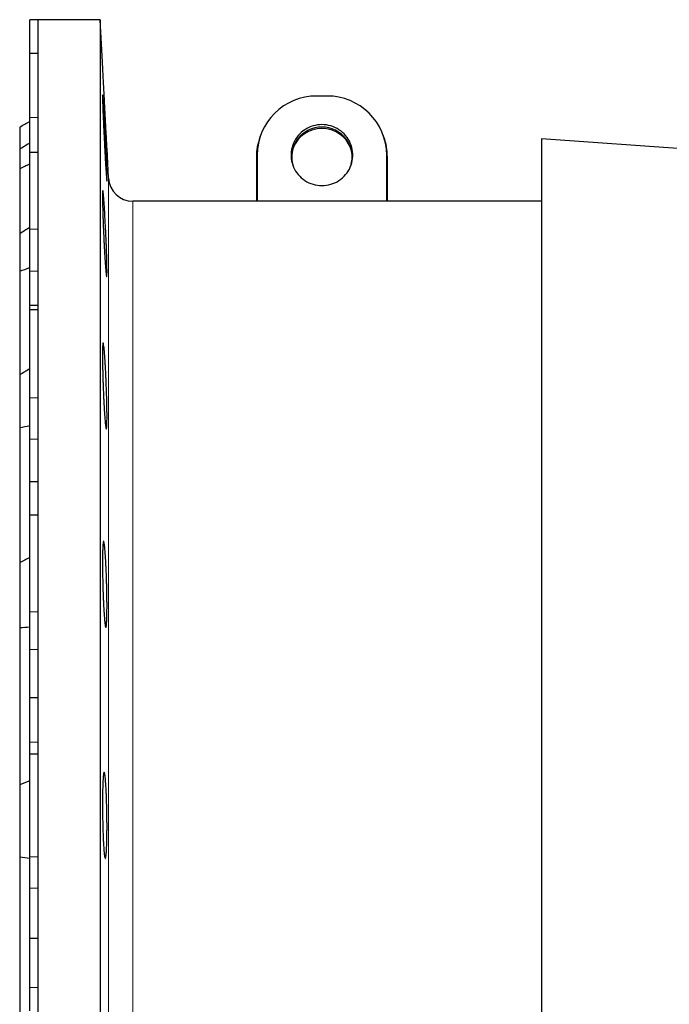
# Model space of a CAD drawing. Header units: millimetres. Extents: x 518 to 2665, y 122 to 2950.
# Tile 6 of 9: x 518 to 841, y 2432 to 2920. Entities that reach past the tile are written whole.
import ezdxf

# ---------------------------------------------------------------- set-up
doc = ezdxf.new("R2010")
doc.units = ezdxf.units.MM

msp = doc.modelspace()

# ---------------------------------------------------------------- linework, layer by layer
at = {"color": 7, "linetype": 'Continuous', "lineweight": 25}
for p, q in [((527.44, 2920.46), (523.44, 2920.46)), ((523.44, 2903.72), (523.44, 2920.46)), ((558.44, 2920.46), (527.44, 2920.46)), ((527.44, 2920.46), (527.44, 2902.83)), ((559.55, 2899.32), (558.44, 2920.46)), ((558.44, 2920.46), (558.44, 1885.46)), ((527.44, 2903.72), (523.44, 2903.72)), ((523.44, 2871.99), (523.44, 2903.72)), ((527.44, 2902.83), (527.44, 2851.13)), ((670.94, 2882.62), (665.94, 2882.62)), ((523.44, 2854.62), (523.44, 2871.99)), ((518.44, 2867.21), (518.44, 2856.17)), ((637.93, 2863), (637.63, 2862.17)), ((699.25, 2862.17), (698.95, 2863)), ((562.56, 2841.84), (561.79, 2856.61)), ((1020.62, 2844.32), (777.44, 2861.32)), ((777.44, 2861.32), (777.44, 1944.61)), ((518.44, 2856.17), (518.44, 2846.59)), ((527.44, 2854.62), (523.44, 2854.62)), ((523.44, 2816.52), (523.44, 2854.62)), ((635.94, 2852.36), (635.94, 2830.46)), ((636.26, 2853.3), (636.26, 2830.46)), ((700.63, 2830.46), (700.63, 2853.3)), ((700.94, 2830.46), (700.94, 2852.36)), ((527.44, 2851.13), (527.44, 2768.89)), ((518.44, 2846.61), (518.44, 2814.25)), ((777.44, 2830.46), (574.55, 2830.46)), ((518.44, 2814.25), (518.44, 2795.78)), ((523.44, 2795.78), (523.44, 2816.52)), ((518.44, 2795.78), (518.44, 2744.3)), ((523.44, 2778.71), (523.44, 2795.78)), ((527.44, 2778.71), (523.44, 2778.71)), ((523.44, 2776.51), (523.44, 2778.71)), ((527.44, 2776.51), (523.44, 2776.51)), ((523.44, 2732.87), (523.44, 2776.51)), ((527.44, 2768.89), (527.44, 2661.71)), ((518.44, 2744.3), (518.44, 2718.17)), ((523.44, 2712.49), (523.44, 2732.87)), ((518.44, 2718.17), (518.44, 2651.09)), ((523.44, 2691.28), (523.44, 2712.49)), ((527.44, 2691.28), (523.44, 2691.28)), ((523.44, 2674.71), (523.44, 2691.28)), ((527.44, 2674.71), (523.44, 2674.71)), ((523.44, 2626.73), (523.44, 2674.71)), ((527.44, 2661.71), (527.44, 2536.9)), ((518.44, 2651.09), (518.44, 2619.09)), ((523.44, 2608.12), (523.44, 2626.73)), ((518.44, 2619.09), (518.44, 2540.96)), ((523.44, 2584.21), (523.44, 2608.12)), ((527.44, 2584.21), (523.44, 2584.21)), ((523.44, 2562.16), (523.44, 2584.21)), ((523.44, 2556.17), (523.44, 2562.16)), ((527.44, 2556.17), (523.44, 2556.17)), ((523.44, 2505.35), (523.44, 2556.17)), ((518.44, 2540.96), (518.44, 2505.28)), ((527.44, 2536.9), (527.44, 2402.96)), ((518.44, 2505.28), (518.44, 2421.44)), ((523.44, 2489.76), (523.44, 2505.35)), ((523.44, 2464.78), (523.44, 2489.76)), ((527.44, 2464.78), (523.44, 2464.78)), ((523.44, 2440.44), (523.44, 2464.78)), ((523.44, 2428.94), (523.44, 2440.44))]:
    msp.add_line(p, q, dxfattribs=at)
at = {"color": 8, "linetype": 'Continuous', "lineweight": 18}
for p, q in [((527.44, 2871.99), (523.44, 2871.99)), ((636.26, 2853.3), (635.94, 2852.36)), ((700.63, 2853.3), (700.94, 2852.36)), ((562.56, 2402.96), (562.56, 2841.84)), ((574.55, 2830.46), (574.55, 1975.46)), ((527.44, 2816.52), (523.44, 2816.52)), ((527.44, 2795.78), (523.44, 2795.78)), ((527.44, 2732.87), (523.44, 2732.87)), ((527.44, 2712.49), (523.44, 2712.49)), ((527.44, 2626.73), (523.44, 2626.73)), ((527.44, 2608.12), (523.44, 2608.12)), ((527.44, 2562.16), (523.44, 2562.16)), ((527.44, 2505.35), (523.44, 2505.35)), ((527.44, 2489.76), (523.44, 2489.76)), ((527.44, 2440.44), (523.44, 2440.44))]:
    msp.add_line(p, q, dxfattribs=at)
at = {"color": 7, "linetype": 'Continuous', "lineweight": 25, "flags": 128}
msp.add_lwpolyline([(668.44, 2838.18), (669.56, 2838.22), (670.67, 2838.34), (671.77, 2838.54), (672.85, 2838.82), (673.91, 2839.17), (674.94, 2839.61), (675.94, 2840.11), (676.89, 2840.69), (677.8, 2841.33), (678.66, 2842.04), (679.47, 2842.8), (680.21, 2843.63), (680.9, 2844.5), (681.51, 2845.42), (682.06, 2846.39), (682.54, 2847.39), (682.94, 2848.42), (683.26, 2849.48), (683.5, 2850.55), (683.66, 2851.65), (683.75, 2852.75), (683.75, 2853.85), (683.66, 2854.96), (683.5, 2856.05), (683.26, 2857.13), (682.94, 2858.19), (682.54, 2859.22), (682.06, 2860.22), (681.51, 2861.18), (680.9, 2862.1), (680.21, 2862.98), (679.47, 2863.8), (678.66, 2864.57), (677.8, 2865.27), (676.89, 2865.92), (675.94, 2866.49), (674.94, 2867), (673.91, 2867.43), (672.85, 2867.79), (671.77, 2868.07), (670.67, 2868.27), (669.56, 2868.39), (668.44, 2868.43), (667.32, 2868.39), (666.21, 2868.27), (665.11, 2868.07), (664.03, 2867.79), (662.97, 2867.43), (661.94, 2867), (660.95, 2866.49), (659.99, 2865.92), (659.08, 2865.27), (658.22, 2864.57), (657.42, 2863.8), (656.67, 2862.98), (655.99, 2862.1), (655.37, 2861.18), (654.82, 2860.22), (654.35, 2859.22), (653.95, 2858.19), (653.62, 2857.13), (653.38, 2856.05), (653.22, 2854.96), (653.14, 2853.85), (653.14, 2852.75), (653.22, 2851.65), (653.38, 2850.55), (653.62, 2849.48), (653.95, 2848.42), (654.35, 2847.39), (654.82, 2846.39), (655.37, 2845.42), (655.99, 2844.5), (656.67, 2843.63), (657.42, 2842.8), (658.22, 2842.04), (659.08, 2841.33), (659.99, 2840.69), (660.95, 2840.11), (661.94, 2839.61), (662.97, 2839.17), (664.03, 2838.82), (665.11, 2838.54), (666.21, 2838.34), (667.32, 2838.22), (668.44, 2838.18)], dxfattribs=at)
at = {"color": 7, "linetype": 'Continuous', "lineweight": 25}
for centre, radius, start, end in [((665.76, 2853.12), 29.5, 89.6473, 179.6429), ((671.12, 2853.12), 29.5, 0.3571, 90.3527), ((668.31, 2852.33), 14.85, 89.4938, 197.4472), ((668.44, 2851.19), 15.37, 21.5791, 158.4209), ((668.57, 2852.33), 14.85, 342.5528, 90.5062), ((665.24, 2852.36), 29.3, 160.4461, 179.9949), ((671.63, 2852.36), 29.31, 0.0073, 19.5517), ((574.55, 2842.46), 12, 183, 270)]:
    msp.add_arc(centre, radius, start, end, dxfattribs=at)
for points, knots in [([(561.79, 2856.61), (561.79, 2856.61), (561.79, 2856.6), (561.78, 2856.78), (561.76, 2857.1), (561.74, 2857.57), (561.7, 2858.18), (561.66, 2858.94), (561.61, 2859.84), (561.56, 2860.86), (561.49, 2862), (561.43, 2863.26), (561.35, 2864.62), (561.27, 2866.07), (561.19, 2867.6), (561.11, 2869.23), (561.02, 2870.91), (560.92, 2872.63), (560.83, 2874.39), (560.74, 2876.19), (560.64, 2878), (560.55, 2879.79), (560.46, 2881.58), (560.36, 2883.35), (560.27, 2885.09), (560.19, 2886.76), (560.1, 2888.37), (560.03, 2889.91), (559.95, 2891.38), (559.88, 2892.73), (559.82, 2893.98), (559.76, 2895.12), (559.71, 2896.14), (559.66, 2897.03), (559.63, 2897.78), (559.6, 2898.39), (559.57, 2898.86), (559.56, 2899.17), (559.55, 2899.33), (559.55, 2899.32), (559.55, 2899.32)], [0, 0, 0, 0, 0.017137, 0.04432, 0.071504, 0.09791, 0.124316, 0.151489, 0.178661, 0.205085, 0.231508, 0.258697, 0.285886, 0.312345, 0.338803, 0.366028, 0.393253, 0.419747, 0.446241, 0.473504, 0.500766, 0.527281, 0.553795, 0.58108, 0.608365, 0.634876, 0.661388, 0.688671, 0.715954, 0.742442, 0.76893, 0.79619, 0.823449, 0.849904, 0.876359, 0.903584, 0.930809, 0.957235, 0.983661, 1, 1, 1, 1]), ([(561.63, 2846.68), (561.67, 2845.68), (561.7, 2844.8), (561.74, 2843.63), (561.75, 2843.27), (561.77, 2842.61), (561.77, 2842.31), (561.79, 2841.5), (561.79, 2841.09), (561.78, 2840.68), (561.78, 2840.58), (561.77, 2840.44), (561.76, 2840.4), (561.73, 2840.4), (561.7, 2840.54), (561.66, 2840.88), (561.65, 2840.96), (561.63, 2841.13), (561.62, 2841.22), (561.59, 2841.53), (561.55, 2841.99), (561.5, 2842.59), (561.46, 2843.08), (561.45, 2843.26), (561.42, 2843.62), (561.41, 2843.81), (561.34, 2844.78), (561.28, 2845.67), (561.18, 2847.14), (561.14, 2847.66), (561.09, 2848.48), (561.08, 2848.75), (561.04, 2849.32), (561.02, 2849.6), (560.94, 2851.05), (560.86, 2852.28), (560.76, 2854.22), (560.72, 2854.88), (560.64, 2856.23), (560.61, 2856.9), (560.5, 2858.95), (560.43, 2860.34), (560.29, 2863.16), (560.22, 2864.55), (560.12, 2866.6), (560.09, 2867.27), (560.03, 2868.62), (560, 2869.28), (559.92, 2871.23), (559.86, 2872.46), (559.79, 2874.2), (559.77, 2874.77), (559.73, 2875.86), (559.71, 2876.38), (559.66, 2877.86), (559.63, 2878.75), (559.59, 2879.92), (559.58, 2880.29), (559.57, 2880.95), (559.56, 2881.55), (559.55, 2882.02), (559.55, 2882.32), (559.55, 2882.42), (559.55, 2882.59), (559.55, 2882.67), (559.56, 2883.01), (559.57, 2883.15), (559.59, 2883.16), (559.6, 2883.12), (559.62, 2883.02), (559.63, 2882.98), (559.64, 2882.88), (559.65, 2882.82), (559.69, 2882.48), (559.73, 2882.07), (559.79, 2881.27), (559.81, 2880.97), (559.86, 2880.31), (559.89, 2879.95), (559.97, 2878.79), (560.03, 2877.91), (560.12, 2876.42), (560.15, 2875.9), (560.22, 2874.82), (560.25, 2874.26), (560.32, 2873.1), (560.35, 2872.51), (560.42, 2871.27), (560.46, 2870.63), (560.57, 2868.69), (560.64, 2867.36), (560.75, 2865.31), (560.79, 2864.62), (560.86, 2863.21), (560.9, 2862.51), (561, 2860.42), (561.07, 2859.04), (561.17, 2856.97), (561.21, 2856.28), (561.27, 2854.94), (561.3, 2854.29), (561.36, 2853), (561.39, 2852.37), (561.45, 2851.13), (561.47, 2850.53), (561.55, 2848.77), (561.59, 2847.68), (561.63, 2846.68)], [0, 0, 0, 0, 0.03125, 0.03125, 0.046875, 0.046875, 0.0625, 0.0625, 0.09375, 0.09375, 0.109375, 0.109375, 0.125, 0.125, 0.15625, 0.15625, 0.164062, 0.164062, 0.171875, 0.171875, 0.1875, 0.203125, 0.203125, 0.210937, 0.210937, 0.21875, 0.21875, 0.25, 0.25, 0.265625, 0.265625, 0.273438, 0.273438, 0.28125, 0.28125, 0.3125, 0.3125, 0.328125, 0.328125, 0.34375, 0.34375, 0.375, 0.375, 0.40625, 0.40625, 0.421875, 0.421875, 0.4375, 0.4375, 0.46875, 0.46875, 0.484375, 0.484375, 0.5, 0.5, 0.53125, 0.53125, 0.546875, 0.546875, 0.5625, 0.578125, 0.578125, 0.585938, 0.585938, 0.59375, 0.59375, 0.625, 0.625, 0.640625, 0.640625, 0.648438, 0.648438, 0.65625, 0.65625, 0.6875, 0.6875, 0.703125, 0.703125, 0.71875, 0.71875, 0.75, 0.75, 0.765625, 0.765625, 0.78125, 0.78125, 0.796875, 0.796875, 0.8125, 0.8125, 0.84375, 0.84375, 0.859375, 0.859375, 0.875, 0.875, 0.90625, 0.90625, 0.921875, 0.921875, 0.9375, 0.9375, 0.953125, 0.953125, 0.96875, 0.96875, 1, 1, 1, 1]), ([(561.75, 2799.22), (561.77, 2798.22), (561.78, 2797.34), (561.79, 2796.17), (561.79, 2795.81), (561.79, 2795.15), (561.78, 2794.85), (561.77, 2794.04), (561.75, 2793.64), (561.71, 2793.23), (561.7, 2793.12), (561.67, 2792.99), (561.65, 2792.95), (561.59, 2792.95), (561.55, 2793.09), (561.49, 2793.43), (561.47, 2793.51), (561.45, 2793.68), (561.43, 2793.77), (561.39, 2794.07), (561.34, 2794.54), (561.27, 2795.14), (561.23, 2795.63), (561.21, 2795.81), (561.18, 2796.17), (561.16, 2796.36), (561.08, 2797.33), (561.01, 2798.22), (560.9, 2799.69), (560.86, 2800.21), (560.81, 2801.02), (560.79, 2801.3), (560.75, 2801.87), (560.74, 2802.15), (560.64, 2803.6), (560.57, 2804.83), (560.46, 2806.77), (560.43, 2807.43), (560.36, 2808.78), (560.32, 2809.45), (560.22, 2811.5), (560.15, 2812.89), (560.03, 2815.71), (559.97, 2817.1), (559.89, 2819.15), (559.87, 2819.83), (559.82, 2821.17), (559.79, 2821.84), (559.73, 2823.78), (559.69, 2825.01), (559.64, 2826.75), (559.63, 2827.32), (559.61, 2828.41), (559.59, 2828.93), (559.57, 2830.41), (559.56, 2831.3), (559.55, 2832.47), (559.55, 2832.84), (559.55, 2833.5), (559.56, 2834.1), (559.57, 2834.57), (559.58, 2834.87), (559.58, 2834.97), (559.59, 2835.14), (559.6, 2835.22), (559.63, 2835.56), (559.66, 2835.7), (559.71, 2835.7), (559.73, 2835.67), (559.76, 2835.57), (559.77, 2835.52), (559.79, 2835.42), (559.8, 2835.36), (559.86, 2835.02), (559.91, 2834.62), (560, 2833.82), (560.03, 2833.52), (560.09, 2832.85), (560.12, 2832.5), (560.22, 2831.34), (560.28, 2830.45), (560.39, 2828.96), (560.43, 2828.44), (560.5, 2827.36), (560.53, 2826.8), (560.61, 2825.65), (560.64, 2825.05), (560.72, 2823.82), (560.75, 2823.18), (560.86, 2821.24), (560.93, 2819.9), (561.04, 2817.85), (561.07, 2817.16), (561.14, 2815.76), (561.18, 2815.06), (561.27, 2812.96), (561.33, 2811.58), (561.42, 2809.51), (561.45, 2808.83), (561.5, 2807.48), (561.52, 2806.83), (561.57, 2805.54), (561.59, 2804.91), (561.63, 2803.68), (561.65, 2803.07), (561.7, 2801.31), (561.73, 2800.22), (561.75, 2799.22)], [0, 0, 0, 0, 0.03125, 0.03125, 0.046875, 0.046875, 0.0625, 0.0625, 0.09375, 0.09375, 0.109375, 0.109375, 0.125, 0.125, 0.15625, 0.15625, 0.164063, 0.164063, 0.171875, 0.171875, 0.1875, 0.203125, 0.203125, 0.210938, 0.210938, 0.21875, 0.21875, 0.25, 0.25, 0.265625, 0.265625, 0.273438, 0.273438, 0.28125, 0.28125, 0.3125, 0.3125, 0.328125, 0.328125, 0.34375, 0.34375, 0.375, 0.375, 0.40625, 0.40625, 0.421875, 0.421875, 0.4375, 0.4375, 0.46875, 0.46875, 0.484375, 0.484375, 0.5, 0.5, 0.53125, 0.53125, 0.546875, 0.546875, 0.5625, 0.578125, 0.578125, 0.585938, 0.585938, 0.59375, 0.59375, 0.625, 0.625, 0.640625, 0.640625, 0.648438, 0.648438, 0.65625, 0.65625, 0.6875, 0.6875, 0.703125, 0.703125, 0.71875, 0.71875, 0.75, 0.75, 0.765625, 0.765625, 0.78125, 0.78125, 0.796875, 0.796875, 0.8125, 0.8125, 0.84375, 0.84375, 0.859375, 0.859375, 0.875, 0.875, 0.90625, 0.90625, 0.921875, 0.921875, 0.9375, 0.9375, 0.953125, 0.953125, 0.96875, 0.96875, 1, 1, 1, 1]), ([(561.79, 2723.73), (561.79, 2722.73), (561.78, 2721.84), (561.76, 2720.68), (561.75, 2720.32), (561.73, 2719.66), (561.71, 2719.36), (561.67, 2718.55), (561.63, 2718.15), (561.57, 2717.74), (561.55, 2717.64), (561.5, 2717.5), (561.47, 2717.46), (561.39, 2717.47), (561.34, 2717.6), (561.26, 2717.94), (561.24, 2718.02), (561.21, 2718.19), (561.19, 2718.29), (561.14, 2718.59), (561.08, 2719.06), (561.01, 2719.66), (560.95, 2720.15), (560.94, 2720.32), (560.9, 2720.68), (560.88, 2720.87), (560.79, 2721.85), (560.72, 2722.73), (560.61, 2724.21), (560.57, 2724.73), (560.52, 2725.54), (560.5, 2725.82), (560.46, 2726.39), (560.44, 2726.67), (560.36, 2728.12), (560.29, 2729.35), (560.19, 2731.29), (560.15, 2731.95), (560.09, 2733.3), (560.06, 2733.97), (559.97, 2736.02), (559.92, 2737.41), (559.84, 2739.53), (559.82, 2740.23), (559.77, 2741.62), (559.75, 2742.31), (559.71, 2743.67), (559.69, 2744.35), (559.66, 2745.69), (559.64, 2746.36), (559.6, 2748.31), (559.58, 2749.54), (559.56, 2751.28), (559.56, 2751.84), (559.55, 2752.94), (559.55, 2753.46), (559.55, 2754.94), (559.56, 2755.82), (559.58, 2756.99), (559.58, 2757.36), (559.6, 2758.02), (559.63, 2758.62), (559.66, 2759.09), (559.68, 2759.39), (559.69, 2759.49), (559.71, 2759.66), (559.72, 2759.73), (559.77, 2760.08), (559.81, 2760.21), (559.89, 2760.22), (559.92, 2760.18), (559.96, 2760.08), (559.97, 2760.04), (560, 2759.93), (560.01, 2759.87), (560.09, 2759.53), (560.15, 2759.13), (560.25, 2758.33), (560.29, 2758.03), (560.36, 2757.36), (560.39, 2757.01), (560.5, 2755.85), (560.57, 2754.96), (560.68, 2753.47), (560.72, 2752.95), (560.79, 2751.87), (560.83, 2751.31), (560.9, 2750.16), (560.93, 2749.56), (561, 2748.33), (561.04, 2747.69), (561.14, 2745.74), (561.21, 2744.41), (561.3, 2742.36), (561.33, 2741.67), (561.39, 2740.26), (561.42, 2739.56), (561.5, 2737.47), (561.55, 2736.08), (561.61, 2734.02), (561.63, 2733.33), (561.67, 2731.99), (561.68, 2731.33), (561.71, 2730.04), (561.73, 2729.41), (561.75, 2728.18), (561.76, 2727.57), (561.78, 2725.81), (561.79, 2724.73), (561.79, 2723.73)], [0, 0, 0, 0, 0.03125, 0.03125, 0.046875, 0.046875, 0.0625, 0.0625, 0.09375, 0.09375, 0.109375, 0.109375, 0.125, 0.125, 0.15625, 0.15625, 0.164062, 0.164062, 0.171875, 0.171875, 0.1875, 0.203125, 0.203125, 0.210937, 0.210937, 0.21875, 0.21875, 0.25, 0.25, 0.265625, 0.265625, 0.273437, 0.273437, 0.28125, 0.28125, 0.3125, 0.3125, 0.328125, 0.328125, 0.34375, 0.34375, 0.375, 0.375, 0.390625, 0.390625, 0.40625, 0.40625, 0.421875, 0.421875, 0.4375, 0.4375, 0.46875, 0.46875, 0.484375, 0.484375, 0.5, 0.5, 0.53125, 0.53125, 0.546875, 0.546875, 0.5625, 0.578125, 0.578125, 0.585937, 0.585937, 0.59375, 0.59375, 0.625, 0.625, 0.640625, 0.640625, 0.648437, 0.648437, 0.65625, 0.65625, 0.6875, 0.6875, 0.703125, 0.703125, 0.71875, 0.71875, 0.75, 0.75, 0.765625, 0.765625, 0.78125, 0.78125, 0.796875, 0.796875, 0.8125, 0.8125, 0.84375, 0.84375, 0.859375, 0.859375, 0.875, 0.875, 0.90625, 0.90625, 0.921875, 0.921875, 0.9375, 0.9375, 0.953125, 0.953125, 0.96875, 0.96875, 1, 1, 1, 1]), ([(561.75, 2625.34), (561.73, 2624.34), (561.7, 2623.46), (561.65, 2622.3), (561.63, 2621.94), (561.59, 2621.28), (561.57, 2620.98), (561.5, 2620.17), (561.45, 2619.77), (561.36, 2619.36), (561.33, 2619.26), (561.27, 2619.12), (561.24, 2619.09), (561.14, 2619.09), (561.08, 2619.23), (560.99, 2619.57), (560.97, 2619.65), (560.93, 2619.82), (560.92, 2619.91), (560.86, 2620.22), (560.79, 2620.69), (560.72, 2621.28), (560.66, 2621.78), (560.64, 2621.95), (560.61, 2622.31), (560.59, 2622.5), (560.5, 2623.48), (560.43, 2624.36), (560.32, 2625.84), (560.29, 2626.36), (560.24, 2627.17), (560.22, 2627.45), (560.19, 2628.01), (560.17, 2628.3), (560.09, 2629.75), (560.03, 2630.98), (559.94, 2632.92), (559.92, 2633.59), (559.86, 2634.93), (559.84, 2635.61), (559.77, 2637.66), (559.73, 2639.05), (559.67, 2641.16), (559.66, 2641.86), (559.63, 2643.25), (559.62, 2643.94), (559.59, 2645.31), (559.58, 2645.99), (559.57, 2647.33), (559.56, 2648), (559.55, 2649.94), (559.55, 2651.17), (559.55, 2652.91), (559.56, 2653.48), (559.57, 2654.57), (559.58, 2655.09), (559.6, 2656.57), (559.63, 2657.45), (559.67, 2658.63), (559.69, 2658.99), (559.73, 2659.65), (559.75, 2659.95), (559.79, 2660.48), (559.82, 2660.71), (559.85, 2661.02), (559.86, 2661.11), (559.89, 2661.28), (559.9, 2661.36), (559.97, 2661.7), (560.03, 2661.84), (560.12, 2661.84), (560.15, 2661.81), (560.2, 2661.7), (560.22, 2661.66), (560.25, 2661.56), (560.27, 2661.5), (560.35, 2661.15), (560.43, 2660.75), (560.52, 2660.08), (560.53, 2659.94), (560.57, 2659.64), (560.59, 2659.48), (560.64, 2658.99), (560.68, 2658.63), (560.79, 2657.47), (560.86, 2656.58), (560.97, 2655.09), (561.01, 2654.57), (561.08, 2653.49), (561.11, 2652.93), (561.18, 2651.78), (561.21, 2651.18), (561.27, 2649.94), (561.3, 2649.3), (561.39, 2647.36), (561.45, 2646.03), (561.52, 2643.98), (561.55, 2643.28), (561.59, 2641.88), (561.61, 2641.18), (561.67, 2639.08), (561.7, 2637.7), (561.74, 2635.63), (561.75, 2634.94), (561.77, 2633.6), (561.77, 2632.94), (561.78, 2631.65), (561.79, 2631.02), (561.79, 2629.79), (561.79, 2629.19), (561.78, 2627.43), (561.77, 2626.34), (561.75, 2625.34)], [0, 0, 0, 0, 0.03125, 0.03125, 0.046875, 0.046875, 0.0625, 0.0625, 0.09375, 0.09375, 0.109375, 0.109375, 0.125, 0.125, 0.15625, 0.15625, 0.164063, 0.164063, 0.171875, 0.171875, 0.1875, 0.203125, 0.203125, 0.210938, 0.210938, 0.21875, 0.21875, 0.25, 0.25, 0.265625, 0.265625, 0.273438, 0.273438, 0.28125, 0.28125, 0.3125, 0.3125, 0.328125, 0.328125, 0.34375, 0.34375, 0.375, 0.375, 0.390625, 0.390625, 0.40625, 0.40625, 0.421875, 0.421875, 0.4375, 0.4375, 0.46875, 0.46875, 0.484375, 0.484375, 0.5, 0.5, 0.53125, 0.53125, 0.546875, 0.546875, 0.5625, 0.5625, 0.578125, 0.578125, 0.585938, 0.585938, 0.59375, 0.59375, 0.625, 0.625, 0.640625, 0.640625, 0.648438, 0.648438, 0.65625, 0.65625, 0.6875, 0.6875, 0.695313, 0.695313, 0.703125, 0.703125, 0.71875, 0.71875, 0.75, 0.75, 0.765625, 0.765625, 0.78125, 0.78125, 0.796875, 0.796875, 0.8125, 0.8125, 0.84375, 0.84375, 0.859375, 0.859375, 0.875, 0.875, 0.90625, 0.90625, 0.921875, 0.921875, 0.9375, 0.9375, 0.953125, 0.953125, 0.96875, 0.96875, 1, 1, 1, 1]), ([(561.63, 2510.77), (561.59, 2509.78), (561.55, 2508.89), (561.47, 2507.73), (561.45, 2507.37), (561.39, 2506.71), (561.36, 2506.41), (561.27, 2505.61), (561.21, 2505.21), (561.11, 2504.8), (561.08, 2504.7), (561, 2504.56), (560.97, 2504.53), (560.86, 2504.53), (560.79, 2504.67), (560.7, 2505.01), (560.68, 2505.09), (560.64, 2505.26), (560.62, 2505.35), (560.57, 2505.66), (560.5, 2506.13), (560.43, 2506.72), (560.37, 2507.22), (560.36, 2507.39), (560.32, 2507.75), (560.3, 2507.94), (560.22, 2508.92), (560.15, 2509.8), (560.06, 2511.28), (560.03, 2511.8), (559.99, 2512.61), (559.97, 2512.89), (559.94, 2513.46), (559.93, 2513.74), (559.86, 2515.2), (559.81, 2516.42), (559.75, 2518.37), (559.73, 2519.03), (559.69, 2520.38), (559.67, 2521.05), (559.63, 2523.1), (559.6, 2524.49), (559.58, 2526.61), (559.57, 2527.31), (559.56, 2528.7), (559.55, 2529.39), (559.55, 2530.76), (559.55, 2531.44), (559.55, 2532.78), (559.55, 2533.45), (559.57, 2535.39), (559.58, 2536.62), (559.62, 2538.36), (559.63, 2538.93), (559.66, 2540.02), (559.68, 2540.54), (559.73, 2542.01), (559.77, 2542.9), (559.84, 2544.07), (559.86, 2544.43), (559.92, 2545.09), (559.94, 2545.39), (560, 2545.92), (560.03, 2546.16), (560.07, 2546.46), (560.09, 2546.55), (560.12, 2546.72), (560.14, 2546.8), (560.22, 2547.14), (560.29, 2547.28), (560.39, 2547.28), (560.43, 2547.24), (560.48, 2547.14), (560.5, 2547.1), (560.53, 2546.99), (560.55, 2546.93), (560.64, 2546.59), (560.72, 2546.19), (560.81, 2545.52), (560.83, 2545.38), (560.86, 2545.08), (560.88, 2544.92), (560.94, 2544.42), (560.97, 2544.06), (561.08, 2542.9), (561.14, 2542.02), (561.24, 2540.53), (561.27, 2540.01), (561.33, 2538.93), (561.36, 2538.37), (561.42, 2537.21), (561.45, 2536.61), (561.5, 2535.38), (561.52, 2534.74), (561.59, 2532.79), (561.63, 2531.46), (561.68, 2529.41), (561.7, 2528.71), (561.73, 2527.31), (561.74, 2526.61), (561.77, 2524.51), (561.78, 2523.12), (561.79, 2521.06), (561.79, 2520.37), (561.79, 2519.03), (561.78, 2518.37), (561.77, 2517.08), (561.77, 2516.45), (561.75, 2515.22), (561.74, 2514.62), (561.7, 2512.86), (561.67, 2511.77), (561.63, 2510.77)], [0, 0, 0, 0, 0.03125, 0.03125, 0.046875, 0.046875, 0.0625, 0.0625, 0.09375, 0.09375, 0.109375, 0.109375, 0.125, 0.125, 0.15625, 0.15625, 0.164062, 0.164062, 0.171875, 0.171875, 0.1875, 0.203125, 0.203125, 0.210938, 0.210938, 0.21875, 0.21875, 0.25, 0.25, 0.265625, 0.265625, 0.273438, 0.273438, 0.28125, 0.28125, 0.3125, 0.3125, 0.328125, 0.328125, 0.34375, 0.34375, 0.375, 0.375, 0.390625, 0.390625, 0.40625, 0.40625, 0.421875, 0.421875, 0.4375, 0.4375, 0.46875, 0.46875, 0.484375, 0.484375, 0.5, 0.5, 0.53125, 0.53125, 0.546875, 0.546875, 0.5625, 0.5625, 0.578125, 0.578125, 0.585938, 0.585938, 0.59375, 0.59375, 0.625, 0.625, 0.640625, 0.640625, 0.648438, 0.648438, 0.65625, 0.65625, 0.6875, 0.6875, 0.695313, 0.695313, 0.703125, 0.703125, 0.71875, 0.71875, 0.75, 0.75, 0.765625, 0.765625, 0.78125, 0.78125, 0.796875, 0.796875, 0.8125, 0.8125, 0.84375, 0.84375, 0.859375, 0.859375, 0.875, 0.875, 0.90625, 0.90625, 0.921875, 0.921875, 0.9375, 0.9375, 0.953125, 0.953125, 0.96875, 0.96875, 1, 1, 1, 1])]:
    msp.add_open_spline(points, degree=3, knots=knots, dxfattribs=at)
for points in [[(518.44, 2867.21), (520.09, 2868.14), (521.76, 2869.09), (523.44, 2870.04)], [(523.44, 2859.27), (521.76, 2858.24), (520.09, 2857.21), (518.44, 2856.17)], [(518.44, 2846.61), (520.09, 2847.37), (521.76, 2848.16), (523.44, 2848.99)], [(523.44, 2817.39), (521.76, 2816.37), (520.09, 2815.33), (518.44, 2814.25)], [(518.44, 2795.78), (520.09, 2796.31), (521.76, 2796.9), (523.44, 2797.54)], [(523.44, 2747.28), (521.76, 2746.33), (520.09, 2745.34), (518.44, 2744.3)], [(518.44, 2718.17), (520.09, 2718.45), (521.76, 2718.79), (523.44, 2719.2)], [(523.44, 2653.7), (521.76, 2652.89), (520.09, 2652.02), (518.44, 2651.09)], [(518.44, 2619.09), (520.09, 2619.09), (521.76, 2619.16), (523.44, 2619.31)], [(523.44, 2543.03), (521.76, 2542.41), (520.09, 2541.73), (518.44, 2540.96)], [(518.44, 2505.28), (520.09, 2504.99), (521.76, 2504.8), (523.44, 2504.68)]]:
    msp.add_open_spline(points, degree=3, dxfattribs=at)

doc.saveas('drawing.dxf')
